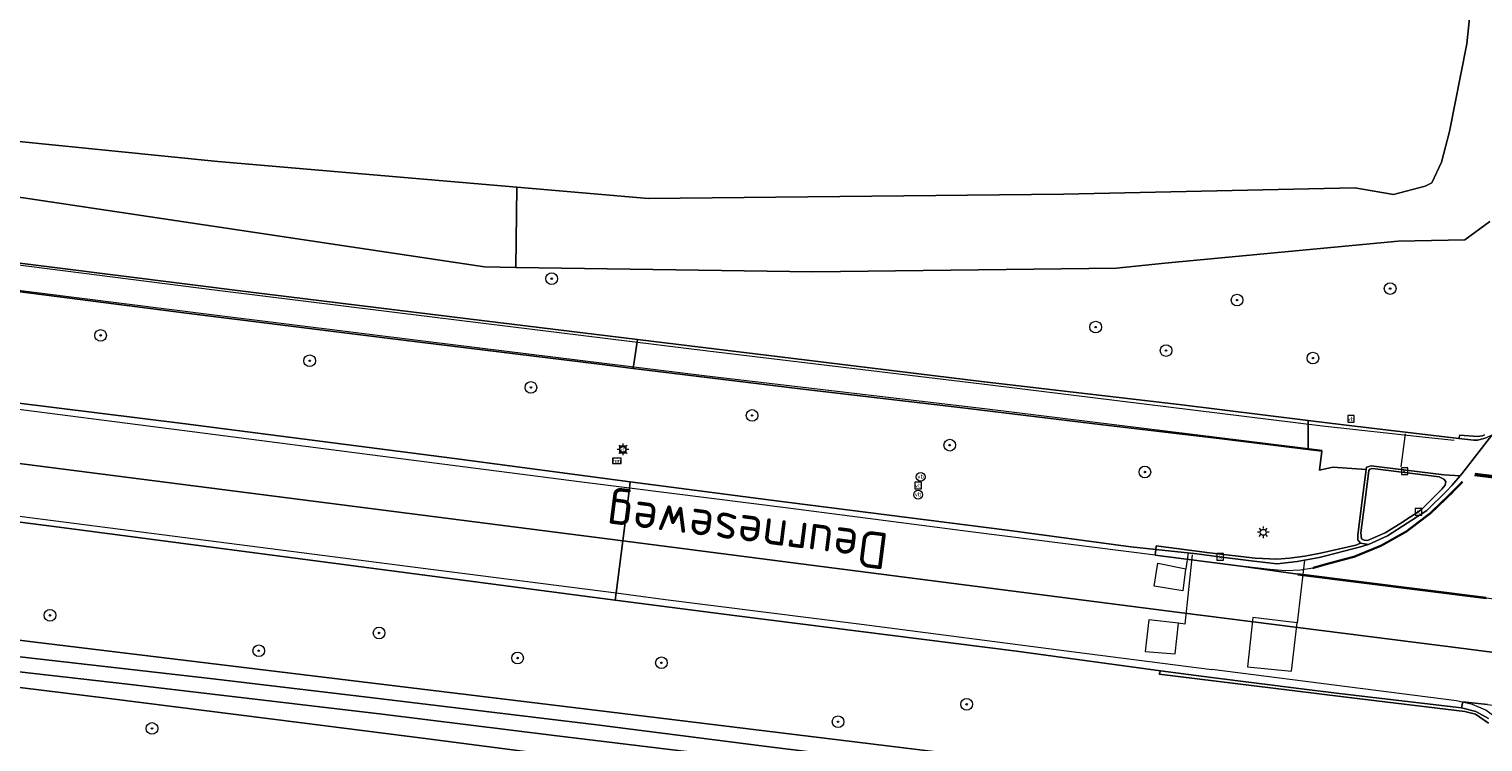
# Model space of a CAD drawing. Header units: metres. Extents: x 168032 to 180145, y 382923 to 399665.
# Tile 114 of 256: x 177950 to 178050, y 386916 to 386965. Entities that reach past the tile are written whole.
import ezdxf
from ezdxf.enums import TextEntityAlignment as Align

# ---------------------------------------------------------------- set-up
doc = ezdxf.new("R2010")
doc.units = ezdxf.units.M
doc.linetypes.add('VW-3-3_STREEP', pattern=[6, 3, -3])
doc.layers.get('0').update_dxf_attribs({"color": 8, "lineweight": 18})
for name, color, linetype, lineweight in [('B-WE-GR-BEPLANTING_CULTUUR_BOSPLANTSOEN-GV', 8, 'Continuous', 18), ('B-WE-GR-BOOM-S', 8, 'Continuous', 18), ('B-WE-IE-MEUBILAIR_WEGMEUBILAIR-S', 8, 'Continuous', 25), ('B-WE-IE-MEUBILAIR_WEGMEUBILAIR_PAAL-S', 8, 'Continuous', 18), ('B-WE-KL-DATA_KABELBED-G', 8, 'Continuous', 18), ('B-WE-KL-ET_LS_OV_LICHTMAST-S', 8, 'Continuous', 18), ('B-WE-OG-TOPOGRAFIE-T18', 8, 'Continuous', 18), ('B-WE-OG-WATER_SLOOT-GV', 8, 'Continuous', 18), ('B-WE-OG-WEG-GV', 8, 'Continuous', 18), ('B-WE-RI-GWA_KOLK-S', 8, 'Continuous', 18), ('B-WE-VH-VERHARDING_ASFALT-GV', 8, 'Continuous', 18), ('B-WE-VH-VERHARDING_BEDRIJFSVLOERPLAAT-GV', 8, 'Continuous', 18), ('B-WE-VH-VERHARDING_BETON-GV', 8, 'Continuous', 18), ('B-WE-VH-VERHARDING_BETONSTRAATSTEEN-GV', 8, 'Continuous', 18), ('B-WE-VW-MARKERING_DWARS_DRIEHOEK_5070-G', 8, 'VW-HAAIETAND70-L-N', 35), ('B-WE-VW-MARKERING_DWARS_OVERSTEEK_BLOKSTREEP50-G', 8, 'VW-BLOK50-N', 50), ('B-WE-VW-MARKERING_LANGS_STREEP_33-G', 8, 'VW-3-3_STREEP', 13), ('B-WE-VW-MARKERING_PICTOGRAM-G', 8, 'Continuous', 18)]:
    doc.layers.add(name, color=color, linetype=linetype, lineweight=lineweight)
doc.styles.add('NLCS-ISO', font='NLCS-ISO.ttf')
doc.styles.add('NLCS-ISO-M200-T18', font='NLCS-ISO.ttf', dxfattribs={"height": 0.36})
doc.linetypes.add('VW-BLOK50-N', pattern='A,0,-0.5,[148,NLCS.SHX,S=1,R=0,X=-0.5,Y=0],-0.5', length=1)
doc.linetypes.add('VW-HAAIETAND70-L-N', pattern='A,0,-0.5,[149,NLCS.SHX,S=1,R=0,X=-0.625,Y=-0.35],-0.5', length=1)

# ---------------------------------------------------------------- blocks, each defined once
blk = doc.blocks.new('SIE-WEG_VERKEERSBORD-SO')
at = {"color": 0, "linetype": 'ByBlock', "lineweight": 18}
blk.add_lwpolyline([(-1.125, -1.125), (1.125, -1.125), (1.125, 1.125), (-1.125, 1.125)], close=True, dxfattribs=at)
at = {"color": 0, "linetype": 'ByBlock', "lineweight": 18, "style": 'NLCS-ISO'}
blk.add_text('vb', height=1.5, dxfattribs=at).set_placement((0, 0), align=Align.MIDDLE_CENTER)
blk = doc.blocks.new('SKL-ET_OV_LICHTMAST-SO')
at = {"color": 0, "linetype": 'ByBlock', "lineweight": 18}
for points in [[(-1.25, 0), (-2, 0)], [(-1.41, 1.41), (-0.88, 0.88)], [(0, 2), (0, 1.25)], [(0.88, 0.88), (1.41, 1.41)], [(2, 0), (1.25, 0)], [(-1.41, -1.41), (-0.88, -0.88)], [(0, -1.25), (0, -2)], [(0.88, -0.88), (1.41, -1.41)]]:
    blk.add_lwpolyline(points, dxfattribs=at)
blk.add_circle((0, 0), 1, dxfattribs=at)
blk = doc.blocks.new('SIE-WEG_PAAL_HECTOMETERPAAL-SO')
at = {"color": 0, "linetype": 'ByBlock', "lineweight": 18}
blk.add_lwpolyline([(-1.44375, -0.94375), (1.44375, -0.94375), (1.44375, 0.94375), (-1.44375, 0.94375)], close=True, dxfattribs=at)
at = {"color": 0, "linetype": 'ByBlock', "lineweight": 18, "style": 'NLCS-ISO'}
blk.add_text('hm', height=1.5, dxfattribs=at).set_placement((0, 0), align=Align.MIDDLE_CENTER)
at = {"style": 'NLCS-ISO'}
blk.add_attdef('WAARDE', (2.13125, -1.69375), '', height=1.5, dxfattribs=at)
blk = doc.blocks.new('SIE-WEG_PAAL_VERKEERSBORD-SO')
at = {"color": 0, "linetype": 'ByBlock', "lineweight": 18}
blk.add_circle((0, 0), 1.5, dxfattribs=at)
at = {"color": 0, "linetype": 'ByBlock', "lineweight": 18, "style": 'NLCS-ISO'}
blk.add_text('vb', height=1.5, dxfattribs=at).set_placement((0, 0.13), align=Align.MIDDLE_CENTER)
blk = doc.blocks.new('SRI-KOLK-SO')
at = {"color": 0, "linetype": 'ByBlock', "lineweight": 18}
blk.add_lwpolyline([(-1.125, -1.125), (1.125, -1.125), (1.125, 1.125), (-1.125, 1.125)], close=True, dxfattribs=at)
at = {"color": 0, "linetype": 'ByBlock', "lineweight": 18, "style": 'NLCS-ISO'}
blk.add_text('k', height=1.5, dxfattribs=at).set_placement((0, 0), align=Align.MIDDLE_CENTER)
blk = doc.blocks.new('SGR-BOOM_01-SO')
at = {"linetype": 'ByBlock', "lineweight": 18}
h = blk.add_hatch(color=0, dxfattribs=at)
h.dxf.hatch_style = 1
edge = h.paths.add_edge_path()
edge.add_arc((0, 0), 0.25, 0, 360)
at = {"color": 0, "linetype": 'ByBlock', "lineweight": 18}
for radius in [2, 0.25]:
    blk.add_circle((0, 0), radius, dxfattribs=at)

msp = doc.modelspace()

# ---------------------------------------------------------------- linework, layer by layer
at = {"layer": 'B-WE-GR-BEPLANTING_CULTUUR_BOSPLANTSOEN-GV', "flags": 128}
msp.add_lwpolyline([(177918.331, 387034.071), (177912.628, 387002.271), (177912.286, 386979.666), (177913.343, 386968.204), (177913.583, 386967.189), (177914.542, 386965.539), (177916.237, 386963.957), (177918.61, 386962.01), (177922.012, 386960.126), (177938.304, 386958.673), (177963.27, 386956.163), (177983.74, 386954.398), (177992.716, 386953.624), (178021.154, 386953.926), (178041.077, 386954.344), (178043.729, 386953.907), (178045.902, 386954.464), (178046.369, 386954.69), (178047.02, 386956.101), (178047.567, 386958.213), (178048.752, 386964.211), (178050.688, 386982.873)], dxfattribs=at)
at = {"layer": 'B-WE-KL-DATA_KABELBED-G', "flags": 128}
for points in [[(178029.965, 386929.224), (178029.444, 386924.486), (178029.025, 386924.566), (178026.994, 386924.784), (178026.731, 386922.61), (178028.786, 386922.456), (178029.025, 386924.566)], [(178029.679, 386929.381), (178029.513, 386928.276), (178029.509, 386928.254), (178029.321, 386926.769), (178027.364, 386927.084), (178027.601, 386928.653), (178029.513, 386928.276)], [(178037.64, 386928.869), (178037.152, 386924.576), (178034.109, 386924.953), (178033.749, 386921.576), (178036.762, 386921.262), (178037.152, 386924.576)]]:
    msp.add_lwpolyline(points, dxfattribs=at)
at = {"layer": 'B-WE-OG-WATER_SLOOT-GV', "flags": 128}
for points in [[(177936.167, 386921.827), (177955.836, 386919.412), (177969.009, 386917.734), (177977.641, 386916.635), (177999.04, 386913.846), (178022.698, 386911.253), (178023.244, 386911.851), (178023.393, 386912.14), (178023.489, 386912.74), (178023.488, 386913.163), (178023.194, 386913.847), (178022.535, 386914.43), (178021.518, 386914.758), (178016.357, 386915.282), (177993.396, 386918.073), (177971.428, 386920.746), (177950.586, 386923.282), (177924.322, 386926.527)], [(177947.3, 386922.516), (177962.744, 386920.765), (177973.883, 386919.451), (177989.212, 386917.593), (178000.656, 386916.129), (178007.644, 386915.264), (178020.601, 386913.91), (178021.133, 386913.797), (178021.39, 386913.563), (178021.447, 386913.232), (178020.931, 386912.814), (178008.826, 386914.024), (177995.526, 386915.76), (177986.279, 386916.858), (177974.516, 386918.335), (177956.91, 386920.413), (177946.637, 386921.577)], [(177946.637, 386921.577), (177956.91, 386920.413), (177974.516, 386918.335), (177986.279, 386916.858), (177995.526, 386915.76), (178008.826, 386914.024), (178020.931, 386912.814), (178021.447, 386913.232), (178021.39, 386913.563), (178021.133, 386913.797), (178020.601, 386913.91), (178007.644, 386915.264), (178000.656, 386916.129), (177989.212, 386917.593), (177973.883, 386919.451), (177962.744, 386920.765), (177947.3, 386922.516)]]:
    msp.add_lwpolyline(points, dxfattribs=at)
at = {"layer": 'B-WE-OG-WEG-GV', "flags": 128}
for points in [[(177896.975, 386954.524), (177902.664, 386954.445), (177907.368, 386956.455), (177908.72, 386958.033), (177910.57, 386960.805), (177911.505, 386962.903), (177911.721, 386963.576), (177916.42, 386957.929), (177922.41, 386956.941), (177949.974, 386953.66), (177981.522, 386948.943), (177983.669, 386948.911), (177983.74, 386954.398), (177963.27, 386956.163), (177938.304, 386958.673), (177922.012, 386960.126), (177918.61, 386962.01), (177916.237, 386963.957), (177914.542, 386965.539), (177913.583, 386967.189), (177913.343, 386968.204), (177912.286, 386979.666), (177912.628, 387002.271), (177918.331, 387034.071)], [(178050.688, 386982.873), (178048.752, 386964.211), (178047.567, 386958.213), (178047.02, 386956.101), (178046.369, 386954.69), (178045.902, 386954.464), (178043.729, 386953.907), (178041.077, 386954.344), (178021.154, 386953.926), (177992.716, 386953.624), (177983.74, 386954.398), (177983.669, 386948.911), (178003.992, 386948.608), (178024.784, 386948.857), (178028.085, 386949.209), (178044.059, 386950.698), (178048.607, 386950.79), (178050.324, 386952.053)], [(178050.324, 386952.053), (178048.607, 386950.79), (178044.059, 386950.698), (178028.085, 386949.209), (178024.784, 386948.857), (178003.992, 386948.608), (177983.669, 386948.911), (177981.522, 386948.943), (177949.974, 386953.66), (177922.41, 386956.941), (177916.42, 386957.929), (177911.721, 386963.576), (177911.505, 386962.903), (177910.57, 386960.805), (177908.72, 386958.033), (177907.368, 386956.455), (177902.664, 386954.445), (177896.975, 386954.524)], [(177947.522, 386949.474), (177965.532, 386947.214), (177981.514, 386945.248), (177991.984, 386943.978), (178002.663, 386942.673), (178015.538, 386941.104), (178029.067, 386939.516), (178037.883, 386938.431), (178040.321, 386938.131), (178048.202, 386937.188), (178048.265, 386937.424), (178049.48, 386937.323), (178049.653, 386937.349), (178049.82, 386937.385), (178049.97, 386937.447)], [(177943.37, 386940.387), (177960.875, 386938.222), (177979.456, 386935.817), (177991.489, 386934.238), (178000.961, 386932.995), (178017.283, 386930.922), (178025.758, 386929.792), (178027.475, 386929.602), (178027.491, 386929.844), (178031.141, 386929.373), (178034.261, 386928.998), (178035.752, 386928.937), (178036.61, 386929.014), (178037.658, 386929.132), (178038.735, 386929.337), (178041.164, 386929.904), (178041.469, 386930.036), (178041.287, 386930.253), (178041.291, 386930.611), (178041.656, 386933.499), (178041.856, 386935.079), (178039.589, 386935.239), (178038.679, 386935.021), (178038.839, 386936.331), (178037.883, 386936.448), (178031.994, 386937.165), (178023.833, 386938.129), (178014.047, 386939.317), (178003.127, 386940.602), (177991.688, 386941.999), (177989.395, 386942.287), (177974.672, 386944.091), (177961.126, 386945.773), (177948.874, 386947.349)], [(178050.231, 386917.711), (178049.353, 386918.318), (178048.622, 386918.52), (178040.502, 386919.501), (178036.802, 386919.938), (178027.704, 386921.077), (178027.788, 386921.288), (178017.939, 386922.647), (177998.792, 386925.059), (177990.467, 386926.142), (177978.111, 386927.748), (177952.216, 386931.16), (177924.781, 386934.658), (177895.762, 386938.357)], [(177924.322, 386926.527), (177950.586, 386923.282), (177971.428, 386920.746), (177993.396, 386918.073), (178016.357, 386915.282), (178021.518, 386914.758), (178022.535, 386914.43), (178023.194, 386913.847), (178023.488, 386913.163), (178023.489, 386912.74), (178023.393, 386912.14), (178023.244, 386911.851), (178022.698, 386911.253), (177999.04, 386913.846), (177977.641, 386916.635), (177969.009, 386917.734), (177955.836, 386919.412), (177936.167, 386921.827)]]:
    msp.add_lwpolyline(points, dxfattribs=at)
at = {"layer": 'B-WE-VH-VERHARDING_ASFALT-GV', "flags": 128}
for points in [[(177960.875, 386938.222), (177943.37, 386940.387), (177928.169, 386942.381), (177907.151, 386944.974), (177898.179, 386946.052), (177897.937, 386946.081), (177895.342, 386946.393), (177892.352, 386946.78), (177892.317, 386946.508), (177891.844, 386942.876), (177895.457, 386942.407), (177919.154, 386939.392), (177943.591, 386936.263), (177968.02, 386933.142), (177990.977, 386930.184), (177991.434, 386933.805), (177991.489, 386934.238), (177979.456, 386935.817)], [(177891.844, 386942.876), (177891.382, 386939.33), (177891.33, 386938.934), (177895.574, 386938.381), (177895.762, 386938.357), (177924.781, 386934.658), (177952.216, 386931.16), (177978.111, 386927.748), (177990.467, 386926.142), (177990.528, 386926.622), (177990.977, 386930.184), (177968.02, 386933.142), (177943.591, 386936.263), (177919.154, 386939.392), (177895.457, 386942.407)], [(178027.475, 386929.602), (178025.758, 386929.792), (178017.283, 386930.922), (178000.961, 386932.995), (177991.489, 386934.238), (177991.434, 386933.805), (177990.977, 386930.184), (178004.59, 386928.43), (178029.081, 386925.298), (178048.535, 386922.833), (178060.655, 386921.257), (178062.364, 386921.035), (178062.667, 386924.662), (178061.973, 386924.753), (178055.448, 386925.609), (178050.086, 386926.262), (178049.682, 386926.312), (178039.291, 386927.618), (178033.477, 386928.432), (178027.42, 386929.202)], [(177990.977, 386930.184), (177990.528, 386926.622), (177990.467, 386926.142), (177998.792, 386925.059), (178017.939, 386922.647), (178027.788, 386921.288), (178031.277, 386920.845), (178037.428, 386920.065), (178040.018, 386919.737), (178048.396, 386918.766), (178048.484, 386919.178), (178050.158, 386918.979), (178059.185, 386917.858), (178059.78, 386917.795), (178062.07, 386917.499), (178062.364, 386921.035), (178060.655, 386921.257), (178048.535, 386922.833), (178029.081, 386925.298), (178004.59, 386928.43)]]:
    msp.add_lwpolyline(points, close=True, dxfattribs=at)
for points in [[(178050.47, 386937.43), (178048.42, 386934.767), (178048.303, 386934.635), (178047.721, 386933.982), (178047.396, 386933.617), (178046.007, 386932.278), (178043.329, 386930.527), (178042.019, 386929.939), (178041.779, 386929.865), (178041.56, 386929.798), (178040.325, 386929.484), (178039.096, 386929.172), (178038.658, 386929.058), (178037.137, 386928.788), (178035.774, 386928.61), (178034.171, 386928.797), (178031.981, 386929.075), (178030.268, 386929.293), (178027.475, 386929.602), (178027.42, 386929.202), (178033.477, 386928.432), (178039.291, 386927.618), (178049.682, 386926.312), (178050.086, 386926.262)], [(178050.158, 386918.979), (178048.484, 386919.178), (178048.396, 386918.766), (178049.376, 386918.504), (178050.226, 386918.026)]]:
    msp.add_lwpolyline(points, dxfattribs=at)
at = {"layer": 'B-WE-VH-VERHARDING_BEDRIJFSVLOERPLAAT-GV', "flags": 128}
for points in [[(178049.97, 386937.447), (178049.82, 386937.385), (178049.653, 386937.349), (178049.48, 386937.323), (178048.265, 386937.424), (178048.202, 386937.188), (178049.24, 386937.074), (178049.477, 386937.085), (178049.75, 386937.14), (178050.076, 386937.237)], [(178050.226, 386918.026), (178049.376, 386918.504), (178048.396, 386918.766), (178040.018, 386919.737), (178037.428, 386920.065), (178031.277, 386920.845), (178027.788, 386921.288), (178027.704, 386921.077), (178036.802, 386919.938), (178040.502, 386919.501), (178048.622, 386918.52), (178049.353, 386918.318), (178050.231, 386917.711)]]:
    msp.add_lwpolyline(points, dxfattribs=at)
for points in [[(178042.197, 386935.332), (178041.896, 386935.238), (178041.856, 386935.079), (178041.656, 386933.499), (178041.291, 386930.611), (178041.287, 386930.253), (178041.469, 386930.036), (178042.019, 386929.939), (178043.329, 386930.527), (178046.007, 386932.278), (178047.396, 386933.617), (178047.721, 386933.982), (178048.303, 386934.635), (178047.187, 386934.706)], [(178046.869, 386934.581), (178047.172, 386934.414), (178047.326, 386934.258), (178047.272, 386934.007), (178047.054, 386933.725), (178045.634, 386932.324), (178044.172, 386931.355), (178043.156, 386930.75), (178041.961, 386930.222), (178041.721, 386930.237), (178041.551, 386930.334), (178041.506, 386930.749), (178041.86, 386933.532), (178042.056, 386935.006), (178042.114, 386935.105), (178042.255, 386935.14), (178042.471, 386935.12)], [(178027.475, 386929.602), (178030.268, 386929.293), (178031.981, 386929.075), (178034.171, 386928.797), (178035.774, 386928.61), (178037.137, 386928.788), (178038.658, 386929.058), (178039.096, 386929.172), (178040.325, 386929.484), (178041.56, 386929.798), (178041.779, 386929.865), (178042.019, 386929.939), (178041.469, 386930.036), (178041.164, 386929.904), (178038.735, 386929.337), (178037.658, 386929.132), (178036.61, 386929.014), (178035.752, 386928.937), (178034.261, 386928.998), (178031.141, 386929.373), (178027.491, 386929.844)]]:
    msp.add_lwpolyline(points, close=True, dxfattribs=at)
at = {"layer": 'B-WE-VH-VERHARDING_BETON-GV', "flags": 128}
msp.add_lwpolyline([(177948.874, 386947.349), (177961.126, 386945.773), (177974.672, 386944.091), (177989.395, 386942.287), (177991.688, 386941.999), (177991.984, 386943.978), (177981.514, 386945.248), (177965.532, 386947.214), (177947.522, 386949.474)], dxfattribs=at)
for points in [[(177991.984, 386943.978), (177991.688, 386941.999), (178003.127, 386940.602), (178014.047, 386939.317), (178023.833, 386938.129), (178031.994, 386937.165), (178037.883, 386936.448), (178037.883, 386938.431), (178029.067, 386939.516), (178015.538, 386941.104), (178002.663, 386942.673)], [(178050.47, 386937.43), (178050.076, 386937.237), (178049.75, 386937.14), (178049.477, 386937.085), (178049.24, 386937.074), (178048.202, 386937.188), (178040.321, 386938.131), (178037.883, 386938.431), (178037.883, 386936.448), (178038.839, 386936.331), (178038.679, 386935.021), (178039.589, 386935.239), (178041.856, 386935.079), (178041.896, 386935.238), (178042.197, 386935.332), (178047.187, 386934.706), (178048.303, 386934.635), (178048.42, 386934.767)]]:
    msp.add_lwpolyline(points, close=True, dxfattribs=at)
at = {"layer": 'B-WE-VH-VERHARDING_BETONSTRAATSTEEN-GV', "flags": 128}
msp.add_lwpolyline([(178041.86, 386933.532), (178041.506, 386930.749), (178041.551, 386930.334), (178041.721, 386930.237), (178041.961, 386930.222), (178043.156, 386930.75), (178044.172, 386931.355), (178045.634, 386932.324), (178047.054, 386933.725), (178047.272, 386934.007), (178047.326, 386934.258), (178047.172, 386934.414), (178046.869, 386934.581), (178042.471, 386935.12), (178042.255, 386935.14), (178042.114, 386935.105), (178042.056, 386935.006)], close=True, dxfattribs=at)
at = {"layer": 'B-WE-VW-MARKERING_DWARS_DRIEHOEK_5070-G', "flags": 128}
msp.add_lwpolyline([(178050.086, 386926.262), (178037.187, 386927.882)], dxfattribs=at)
at = {"layer": 'B-WE-VW-MARKERING_DWARS_OVERSTEEK_BLOKSTREEP50-G', "flags": 128}
msp.add_lwpolyline([(178060.754, 386933.316), (178056.545, 386933.838), (178049.291, 386934.737)], dxfattribs=at)
at = {"layer": 'B-WE-VW-MARKERING_LANGS_STREEP_33-G', "const_width": 0.15, "flags": 128}
msp.add_lwpolyline([(178038.209, 386928.332), (178039.138, 386928.597), (178041.055, 386929.109), (178042.899, 386929.867), (178044.618, 386930.834), (178046.272, 386932.092), (178047.674, 386933.436), (178048.459, 386934.242)], dxfattribs=at)
at = {"layer": 'B-WE-VW-MARKERING_PICTOGRAM-G', "flags": 128}
for points in [[(177871.406, 386957.061), (177903.281, 386953.166), (177918.186, 386951.416), (177923.173, 386950.933), (177933.086, 386950.537), (177938.095, 386950.257), (177948.154, 386949.265), (177963.04, 386947.373), (177977.943, 386945.533), (177996.809, 386943.188), (178016.118, 386940.86), (178038.869, 386938.074), (178045.932, 386937.28), (178047.879, 386937.09)], [(177871.18, 386955.441), (177903.089, 386951.581), (177917.975, 386949.774), (177922.988, 386949.296), (177933.013, 386948.879), (177937.945, 386948.604), (177947.955, 386947.562), (177962.84, 386945.678), (177977.678, 386943.844), (177996.554, 386941.52), (178015.918, 386939.232), (178038.849, 386936.403)], [(178038.209, 386928.332), (178037.371, 386928.195), (178036.352, 386928.143), (178035.267, 386928.231), (178033.477, 386928.432), (178027.42, 386929.202), (178014.973, 386930.784), (178002.306, 386932.419), (177991.434, 386933.805), (177988.182, 386934.219), (177975.095, 386935.9), (177961.686, 386937.623), (177946.773, 386939.536), (177934.749, 386941.076), (177920.549, 386942.895), (177907.706, 386944.541), (177895.35, 386946.122), (177892.317, 386946.508), (177875.066, 386948.707)], [(177895.457, 386942.407), (177919.154, 386939.392), (177943.591, 386936.263), (177968.02, 386933.142), (177990.977, 386930.184), (178004.59, 386928.43), (178029.081, 386925.298), (178048.535, 386922.833), (178060.655, 386921.257), (178062.364, 386921.035)], [(177895.562, 386938.797), (177904.783, 386937.636), (177915.487, 386936.277), (177931.538, 386934.21), (177945.236, 386932.453), (177962.453, 386930.238), (177977.142, 386928.35), (177990.528, 386926.622), (177993.905, 386926.186), (178007.327, 386924.487), (178021.882, 386922.604), (178031.301, 386921.392)], [(178044.527, 386937.526), (178044.233, 386935.256)], [(178038.209, 386928.332), (178039.138, 386928.597), (178041.055, 386929.109), (178042.899, 386929.867), (178044.618, 386930.834), (178046.272, 386932.092), (178047.674, 386933.436), (178048.459, 386934.242)], [(178060.754, 386933.316), (178056.545, 386933.838), (178049.291, 386934.737)], [(178049.682, 386926.312), (178039.291, 386927.618)], [(178050.723, 386909.046), (178051.383, 386909.75), (178051.883, 386910.559), (178052.216, 386911.512), (178052.399, 386912.554), (178052.438, 386913.585), (178052.389, 386914.614), (178052.191, 386915.605), (178051.847, 386916.529), (178051.4, 386917.353), (178050.794, 386918.048), (178050.064, 386918.598), (178049.147, 386918.996), (178048.047, 386919.235), (178039.669, 386920.312), (178031.301, 386921.392)]]:
    msp.add_lwpolyline(points, dxfattribs=at)

# ---------------------------------------------------------------- block references
at = {"layer": 'B-WE-GR-BOOM-S', "xscale": 0.2, "yscale": 0.2, "zscale": 0.2}
for p in [(177986.116, 386948.134), (178043.506, 386947.46), (178033.03, 386946.67), (178023.352, 386944.821), (177955.242, 386944.254), (177969.553, 386942.516), (178028.167, 386943.217), (178038.217, 386942.7), (177984.694, 386940.694), (177999.835, 386938.773), (178013.363, 386936.74), (178026.716, 386934.901), (177951.778, 386925.095), (177974.303, 386923.885), (177966.07, 386922.67), (177983.779, 386922.171), (177993.631, 386921.847), (178014.521, 386919.003), (178005.72, 386917.81), (177958.758, 386917.349)]:
    msp.add_blockref('SGR-BOOM_01-SO', p, dxfattribs=at)
at = {"layer": 'B-WE-IE-MEUBILAIR_WEGMEUBILAIR-S', "xscale": 0.2, "yscale": 0.2, "zscale": 0.2}
for name, p in [('SIE-WEG_VERKEERSBORD-SO', (178040.824, 386938.537)), ('SIE-WEG_VERKEERSBORD-SO', (177990.991, 386936.45)), ('SIE-WEG_PAAL_VERKEERSBORD-SO', (178011.372, 386934.574)), ('SIE-WEG_VERKEERSBORD-SO', (178011.207, 386933.973)), ('SIE-WEG_PAAL_VERKEERSBORD-SO', (178011.195, 386933.352))]:
    msp.add_blockref(name, p, dxfattribs=at)
at = {"layer": 'B-WE-IE-MEUBILAIR_WEGMEUBILAIR_PAAL-S', "xscale": 0.2, "yscale": 0.2, "zscale": 0.2}
msp.add_blockref('SIE-WEG_PAAL_HECTOMETERPAAL-SO', (177990.572, 386935.673), dxfattribs=at)
at = {"layer": 'B-WE-KL-ET_LS_OV_LICHTMAST-S', "xscale": 0.2, "yscale": 0.2, "zscale": 0.2}
for p in [(177990.991, 386936.45), (178034.817, 386930.776)]:
    msp.add_blockref('SKL-ET_OV_LICHTMAST-SO', p, dxfattribs=at)
at = {"layer": 'B-WE-RI-GWA_KOLK-S', "xscale": 0.2, "yscale": 0.2, "zscale": 0.2}
for p in [(178044.501, 386934.967), (178045.441, 386932.171), (178031.869, 386929.101)]:
    msp.add_blockref('SRI-KOLK-SO', p, dxfattribs=at)

# ---------------------------------------------------------------- texts
at = {"layer": 'B-WE-OG-TOPOGRAFIE-T18', "style": 'NLCS-ISO-M200-T18'}
msp.add_text('Deurneseweg', height=2.5, rotation=172.7, dxfattribs=at).set_placement((177999.538, 386931.054), align=Align.MIDDLE)

doc.saveas('drawing.dxf')
